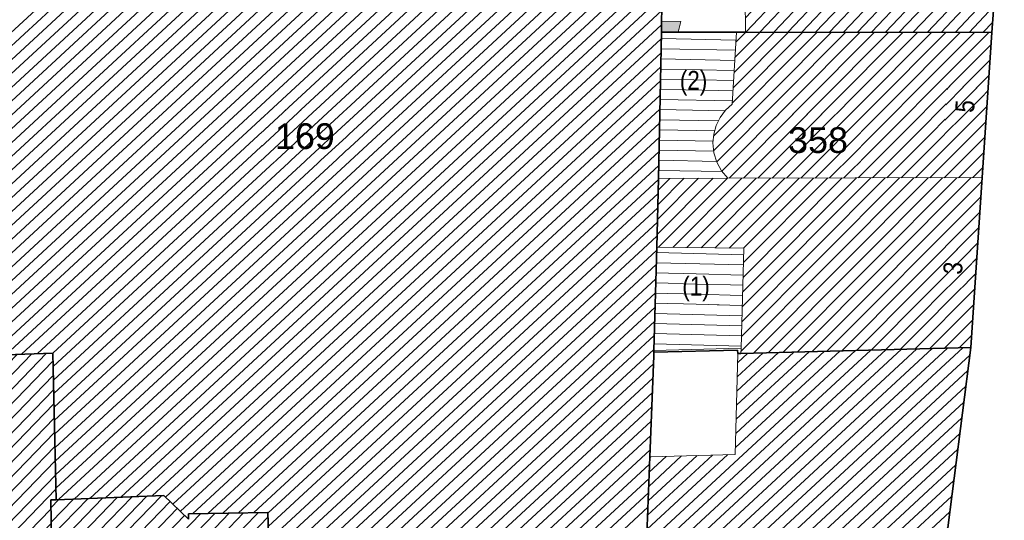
# Model space of a CAD drawing. Header units: metres. Extents: x 32365810 to 32367010, y 5620411 to 5622366.
# Tile 117 of 198: x 32366050 to 32366087, y 5622172 to 5622190. Entities that reach past the tile are written whole.
import ezdxf

# ---------------------------------------------------------------- set-up
doc = ezdxf.new("R2010")
doc.units = ezdxf.units.M
for name, pattern in [('1600.1047', [0]), ('1600.1330', [0]), ('1600.2028', [0]), ('1600.2505', [0])]:
    doc.linetypes.add(name, pattern=pattern)
doc.layers.get('0').update_dxf_attribs({"color": 1, "linetype": 'CONTINUOUS'})
for name, color, linetype in [('Ebene 32', 7, 'CONTINUOUS'), ('Flurstücke_Grenzpunkte', 11, 'CONTINUOUS'), ('Gebäude', 31, 'CONTINUOUS'), ('Lagebezeichnungen', 12, 'CONTINUOUS'), ('Siedlungsflächen - Bauwerke u. Einrichtungen', 51, 'CONTINUOUS')]:
    doc.layers.add(name, color=color, linetype=linetype)
doc.styles.add('Flurstücksnummer - K 10 700', font='Arial.ttf')
doc.styles.add('Hausnummern NRW', font='Arial.ttf', dxfattribs={"width": 0.85})
doc.styles.add('Koordinaten der Kartenecken - N 6 380', font='Arial.ttf')

# ---------------------------------------------------------------- blocks, each defined once
blk = doc.blocks.new('O832')
at = {"layer": 'Flurstücke_Grenzpunkte', "color": 7, "linetype": '1600.2028', "lineweight": 35}
for p, q in [((32366073.762, 5622178.042), (32366073.618, 5622174.302)), ((32366073.765, 5622178.172), (32366073.762, 5622178.042)), ((32366076.862, 5622178.252), (32366073.765, 5622178.172)), ((32366076.865, 5622178.123), (32366076.862, 5622178.252)), ((32366076.985, 5622178.126), (32366076.865, 5622178.123)), ((32366085.487, 5622178.352), (32366076.985, 5622178.126)), ((32366083.315, 5622161.456), (32366085.487, 5622178.352)), ((32366073.618, 5622174.302), (32366072.854, 5622154.531)), ((32366081.874, 5622158.469), (32366083.315, 5622161.456)), ((32366080.216, 5622155.519), (32366081.874, 5622158.469)), ((32366072.854, 5622154.531), (32366080.216, 5622155.519))]:
    blk.add_line(p, q, dxfattribs=at)
at = {"layer": 'Flurstücke_Grenzpunkte', "color": 7, "lineweight": 18, "insert": (32366077.763, 5622165.69), "char_height": 0.95, "attachment_point": 8, "line_spacing_factor": 0.69, "style": 'Flurstücksnummer - K 10 700', "bg_fill": 2}
blk.add_mtext('198', dxfattribs=at)
blk = doc.blocks.new('O1068')
at = {"layer": 'Flurstücke_Grenzpunkte', "color": 7, "linetype": '1600.2028', "lineweight": 35}
for p, q in [((32366086.719, 5622196.83), (32366086.264, 5622190.003)), ((32366086.264, 5622190.003), (32366085.906, 5622184.631)), ((32366085.906, 5622184.631), (32366085.487, 5622178.352)), ((32366083.315, 5622161.456), (32366085.487, 5622178.352))]:
    blk.add_line(p, q, dxfattribs=at)
blk = doc.blocks.new('O1134')
at = {"layer": 'Flurstücke_Grenzpunkte', "color": 7, "linetype": '1600.2028', "lineweight": 35}
for p, q in [((32366074.052, 5622190.415), (32366074.113, 5622193.535)), ((32366074.044, 5622190.014), (32366074.052, 5622190.415)), ((32366073.939, 5622184.604), (32366074.044, 5622190.014)), ((32366073.869, 5622182.057), (32366073.939, 5622184.604)), ((32366073.767, 5622178.242), (32366073.869, 5622182.057)), ((32366049.029, 5622178.041), (32366051.546, 5622178.143)), ((32366051.546, 5622178.143), (32366051.669, 5622172.716)), ((32366073.762, 5622178.042), (32366073.618, 5622174.302)), ((32366073.765, 5622178.172), (32366073.762, 5622178.042)), ((32366073.765, 5622178.172), (32366073.767, 5622178.242)), ((32366073.618, 5622174.302), (32366072.854, 5622154.531)), ((32366051.669, 5622172.716), (32366055.647, 5622172.877)), ((32366055.647, 5622172.877), (32366056.559, 5622171.993)), ((32366056.557, 5622172.193), (32366059.496, 5622172.241)), ((32366059.496, 5622172.241), (32366060.061, 5622153.511)), ((32366056.559, 5622171.993), (32366056.557, 5622172.193))]:
    blk.add_line(p, q, dxfattribs=at)
at = {"layer": 'Flurstücke_Grenzpunkte', "color": 7, "lineweight": 18, "insert": (32366060.866, 5622185.678), "char_height": 0.95, "attachment_point": 8, "line_spacing_factor": 0.69, "style": 'Flurstücksnummer - K 10 700', "bg_fill": 2}
blk.add_mtext('169', dxfattribs=at)
blk = doc.blocks.new('O1354')
at = {"layer": 'Flurstücke_Grenzpunkte', "color": 7, "linetype": '1600.2028', "lineweight": 35}
for p, q in [((32366048.916, 5622189.657), (32366042.631, 5622189.546)), ((32366042.631, 5622189.546), (32366042.679, 5622185.986)), ((32366048.916, 5622189.657), (32366049.029, 5622178.041)), ((32366042.679, 5622185.986), (32366042.789, 5622177.788)), ((32366049.029, 5622178.041), (32366051.546, 5622178.143)), ((32366051.546, 5622178.143), (32366051.669, 5622172.716)), ((32366042.938, 5622177.794), (32366042.789, 5622177.788)), ((32366042.93, 5622161.933), (32366042.938, 5622177.794)), ((32366051.469, 5622172.71), (32366051.669, 5622172.716)), ((32366051.769, 5622152.849), (32366051.469, 5622172.71)), ((32366042.711, 5622161.917), (32366042.93, 5622161.933)), ((32366042.819, 5622152.135), (32366042.711, 5622161.917)), ((32366042.819, 5622152.135), (32366051.769, 5622152.849))]:
    blk.add_line(p, q, dxfattribs=at)
at = {"layer": 'Flurstücke_Grenzpunkte', "color": 7, "lineweight": 18, "insert": (32366046.951, 5622170.842), "char_height": 0.95, "attachment_point": 8, "line_spacing_factor": 0.69, "style": 'Flurstücksnummer - K 10 700', "bg_fill": 2}
blk.add_mtext('171', dxfattribs=at)
blk = doc.blocks.new('O1739')
at = {"layer": 'Flurstücke_Grenzpunkte', "color": 7, "linetype": '1600.2028', "lineweight": 35}
for p, q in [((32366051.469, 5622172.71), (32366051.669, 5622172.716)), ((32366051.769, 5622152.849), (32366051.469, 5622172.71)), ((32366051.669, 5622172.716), (32366055.647, 5622172.877)), ((32366055.647, 5622172.877), (32366056.559, 5622171.993)), ((32366056.557, 5622172.193), (32366059.496, 5622172.241)), ((32366059.496, 5622172.241), (32366060.061, 5622153.511)), ((32366056.559, 5622171.993), (32366056.557, 5622172.193)), ((32366051.769, 5622152.849), (32366060.061, 5622153.511))]:
    blk.add_line(p, q, dxfattribs=at)
at = {"layer": 'Flurstücke_Grenzpunkte', "color": 7, "lineweight": 18, "insert": (32366054.231, 5622162.423), "char_height": 0.95, "attachment_point": 8, "line_spacing_factor": 0.69, "style": 'Flurstücksnummer - K 10 700', "bg_fill": 2}
blk.add_mtext('170', dxfattribs=at)
blk = doc.blocks.new('O1754')
at = {"layer": 'Flurstücke_Grenzpunkte', "color": 7, "linetype": '1600.2028', "lineweight": 35}
for p, q in [((32366073.939, 5622184.604), (32366074.044, 5622190.014)), ((32366074.667, 5622190.014), (32366074.044, 5622190.014)), ((32366076.818, 5622190.012), (32366074.667, 5622190.014)), ((32366077.15, 5622190.011), (32366076.818, 5622190.012)), ((32366086.264, 5622190.003), (32366077.15, 5622190.011)), ((32366086.264, 5622190.003), (32366085.906, 5622184.631)), ((32366073.869, 5622182.057), (32366073.939, 5622184.604)), ((32366085.906, 5622184.631), (32366085.487, 5622178.352)), ((32366073.767, 5622178.242), (32366073.869, 5622182.057)), ((32366076.862, 5622178.252), (32366073.765, 5622178.172)), ((32366073.765, 5622178.172), (32366073.767, 5622178.242)), ((32366076.865, 5622178.123), (32366076.862, 5622178.252)), ((32366076.985, 5622178.126), (32366076.865, 5622178.123)), ((32366085.487, 5622178.352), (32366076.985, 5622178.126))]:
    blk.add_line(p, q, dxfattribs=at)
at = {"layer": 'Flurstücke_Grenzpunkte', "color": 7, "lineweight": 18, "insert": (32366079.834, 5622185.529), "char_height": 0.95, "attachment_point": 8, "line_spacing_factor": 0.69, "style": 'Flurstücksnummer - K 10 700', "bg_fill": 2}
blk.add_mtext('358', dxfattribs=at)
blk = doc.blocks.new('O1821')
at = {"layer": 'Flurstücke_Grenzpunkte', "color": 7, "linetype": '1600.2028', "lineweight": 35}
for p, q in [((32366074.171, 5622196.476), (32366086.719, 5622196.83)), ((32366086.719, 5622196.83), (32366086.264, 5622190.003)), ((32366074.113, 5622193.535), (32366074.171, 5622196.476)), ((32366074.052, 5622190.415), (32366074.113, 5622193.535)), ((32366074.044, 5622190.014), (32366074.052, 5622190.415)), ((32366074.667, 5622190.014), (32366074.044, 5622190.014)), ((32366076.818, 5622190.012), (32366074.667, 5622190.014)), ((32366077.15, 5622190.011), (32366076.818, 5622190.012)), ((32366086.264, 5622190.003), (32366077.15, 5622190.011))]:
    blk.add_line(p, q, dxfattribs=at)
at = {"layer": 'Flurstücke_Grenzpunkte', "color": 7, "lineweight": 18, "insert": (32366079.367, 5622192.327), "char_height": 0.95, "attachment_point": 8, "line_spacing_factor": 0.69, "style": 'Flurstücksnummer - K 10 700', "bg_fill": 2}
blk.add_mtext('195', dxfattribs=at)
blk = doc.blocks.new('O3514')
at = {"layer": 'Siedlungsflächen - Bauwerke u. Einrichtungen', "color": 253, "linetype": '1600.1330', "lineweight": 18, "true_color": 0x999999}
for p, q in [((32366074.052, 5622190.415), (32366074.044, 5622190.014)), ((32366074.762, 5622190.402), (32366074.052, 5622190.415)), ((32366074.667, 5622190.014), (32366074.762, 5622190.402)), ((32366074.044, 5622190.014), (32366074.667, 5622190.014))]:
    blk.add_line(p, q, dxfattribs=at)
blk = doc.blocks.new('O2537')
at = {"layer": 'Gebäude', "color": 7, "linetype": '1600.2505', "lineweight": 18}
for p, q in [((32366074.044, 5622190.014), (32366073.939, 5622184.604)), ((32366074.667, 5622190.014), (32366074.044, 5622190.014)), ((32366076.818, 5622190.012), (32366074.667, 5622190.014)), ((32366076.66, 5622187.348), (32366076.818, 5622190.012)), ((32366076.417, 5622187.124), (32366076.66, 5622187.348)), ((32366076.071, 5622186.562), (32366076.218, 5622186.859)), ((32366076.218, 5622186.859), (32366076.417, 5622187.124)), ((32366075.981, 5622186.244), (32366076.071, 5622186.562)), ((32366075.95, 5622185.914), (32366075.981, 5622186.244)), ((32366075.985, 5622185.553), (32366075.95, 5622185.914)), ((32366076.092, 5622185.206), (32366075.985, 5622185.553)), ((32366076.265, 5622184.888), (32366076.092, 5622185.206)), ((32366073.939, 5622184.604), (32366076.499, 5622184.61)), ((32366076.499, 5622184.61), (32366076.265, 5622184.888))]:
    blk.add_line(p, q, dxfattribs=at)
at = {"layer": 'Ebene 32', "color": 7, "lineweight": 18, "insert": (32366075.232, 5622187.668), "char_height": 0.7, "attachment_point": 8, "line_spacing_factor": 0.69, "style": 'Hausnummern NRW', "bg_fill": 2}
blk.add_mtext('(2)', dxfattribs=at)
blk = doc.blocks.new('O2668')
at = {"layer": 'Gebäude', "color": 7, "linetype": '1600.2505', "lineweight": 18}
for p, q in [((32366051.669, 5622172.716), (32366051.469, 5622172.71)), ((32366051.469, 5622172.71), (32366051.769, 5622152.849)), ((32366055.647, 5622172.877), (32366051.669, 5622172.716)), ((32366056.559, 5622171.993), (32366055.647, 5622172.877)), ((32366059.496, 5622172.241), (32366056.557, 5622172.193)), ((32366060.061, 5622153.511), (32366059.496, 5622172.241)), ((32366056.557, 5622172.193), (32366056.559, 5622171.993)), ((32366051.769, 5622152.849), (32366060.061, 5622153.511))]:
    blk.add_line(p, q, dxfattribs=at)
at = {"layer": 'Lagebezeichnungen', "color": 7, "lineweight": 18, "char_height": 0.7, "attachment_point": 5, "rotation": 4.5646, "line_spacing_factor": 0.69, "style": 'Hausnummern NRW', "bg_fill": 2}
for s, insert in [('28', (32366054.035, 5622154.743)), ('26', (32366057.701, 5622154.926))]:
    blk.add_mtext(s, dxfattribs=dict(at, insert=insert))
blk = doc.blocks.new('O2671')
at = {"layer": 'Gebäude', "color": 7, "linetype": '1600.2505', "lineweight": 18}
for p, q in [((32366076.66, 5622187.348), (32366076.818, 5622190.012)), ((32366077.15, 5622190.011), (32366076.818, 5622190.012)), ((32366086.264, 5622190.003), (32366077.15, 5622190.011)), ((32366085.906, 5622184.631), (32366086.264, 5622190.003)), ((32366076.417, 5622187.124), (32366076.66, 5622187.348)), ((32366076.071, 5622186.562), (32366076.218, 5622186.859)), ((32366076.218, 5622186.859), (32366076.417, 5622187.124)), ((32366075.981, 5622186.244), (32366076.071, 5622186.562)), ((32366075.95, 5622185.914), (32366075.981, 5622186.244)), ((32366075.985, 5622185.553), (32366075.95, 5622185.914)), ((32366076.092, 5622185.206), (32366075.985, 5622185.553)), ((32366076.265, 5622184.888), (32366076.092, 5622185.206)), ((32366076.499, 5622184.61), (32366076.265, 5622184.888)), ((32366076.499, 5622184.61), (32366085.906, 5622184.631))]:
    blk.add_line(p, q, dxfattribs=at)
at = {"layer": 'Lagebezeichnungen', "color": 7, "lineweight": 18, "insert": (32366085.62, 5622187.246), "char_height": 0.7, "attachment_point": 8, "rotation": 86.2127, "line_spacing_factor": 0.69, "style": 'Hausnummern NRW', "bg_fill": 2}
blk.add_mtext('5', dxfattribs=at)
blk = doc.blocks.new('O2812')
at = {"layer": 'Gebäude', "color": 7, "linetype": '1600.2505', "lineweight": 18}
for p, q in [((32366073.939, 5622184.604), (32366073.869, 5622182.057)), ((32366073.939, 5622184.604), (32366076.499, 5622184.61)), ((32366076.499, 5622184.61), (32366085.906, 5622184.631)), ((32366085.487, 5622178.352), (32366085.906, 5622184.631)), ((32366073.869, 5622182.057), (32366077.09, 5622182.019)), ((32366077.09, 5622182.019), (32366076.99, 5622178.324)), ((32366076.985, 5622178.126), (32366085.487, 5622178.352)), ((32366076.99, 5622178.324), (32366076.985, 5622178.126))]:
    blk.add_line(p, q, dxfattribs=at)
at = {"layer": 'Lagebezeichnungen', "color": 7, "lineweight": 18, "insert": (32366085.178, 5622181.261), "char_height": 0.7, "attachment_point": 8, "rotation": 86.2127, "line_spacing_factor": 0.69, "style": 'Hausnummern NRW', "bg_fill": 2}
blk.add_mtext('3', dxfattribs=at)
blk = doc.blocks.new('O2918')
at = {"layer": 'Gebäude', "color": 7, "linetype": '1600.2505', "lineweight": 18}
for p, q in [((32366073.869, 5622182.057), (32366073.767, 5622178.242)), ((32366073.869, 5622182.057), (32366077.09, 5622182.019)), ((32366077.09, 5622182.019), (32366076.99, 5622178.324)), ((32366073.767, 5622178.242), (32366076.99, 5622178.324))]:
    blk.add_line(p, q, dxfattribs=at)
at = {"layer": 'Ebene 32', "color": 7, "lineweight": 18, "insert": (32366075.323, 5622180.06), "char_height": 0.7, "attachment_point": 8, "line_spacing_factor": 0.69, "style": 'Hausnummern NRW', "bg_fill": 2}
blk.add_mtext('(1)', dxfattribs=at)
blk = doc.blocks.new('O2939')
at = {"layer": 'Gebäude', "color": 7, "linetype": '1600.2505', "lineweight": 18}
for p, q in [((32366086.719, 5622196.83), (32366074.171, 5622196.476)), ((32366086.264, 5622190.003), (32366086.719, 5622196.83)), ((32366074.171, 5622196.476), (32366074.113, 5622193.535)), ((32366074.533, 5622193.543), (32366074.546, 5622193.943)), ((32366074.546, 5622193.943), (32366077.121, 5622193.99)), ((32366077.121, 5622193.99), (32366077.15, 5622190.011)), ((32366074.113, 5622193.535), (32366074.533, 5622193.543)), ((32366086.264, 5622190.003), (32366077.15, 5622190.011))]:
    blk.add_line(p, q, dxfattribs=at)
at = {"layer": 'Lagebezeichnungen', "color": 7, "lineweight": 18, "insert": (32366085.98, 5622193.635), "char_height": 0.7, "attachment_point": 8, "rotation": 86.2127, "line_spacing_factor": 0.69, "style": 'Hausnummern NRW', "bg_fill": 2}
blk.add_mtext('7', dxfattribs=at)
blk = doc.blocks.new('O3073')
at = {"layer": 'Gebäude', "color": 7, "linetype": '1600.2505', "lineweight": 18}
for p, q in [((32366048.916, 5622189.657), (32366042.631, 5622189.546)), ((32366042.631, 5622189.546), (32366042.679, 5622185.986)), ((32366049.029, 5622178.041), (32366048.916, 5622189.657)), ((32366042.789, 5622177.788), (32366042.679, 5622185.986)), ((32366051.546, 5622178.143), (32366049.029, 5622178.041)), ((32366051.669, 5622172.716), (32366051.546, 5622178.143)), ((32366042.938, 5622177.794), (32366042.789, 5622177.788)), ((32366042.93, 5622161.933), (32366042.938, 5622177.794)), ((32366051.669, 5622172.716), (32366051.469, 5622172.71)), ((32366051.469, 5622172.71), (32366051.769, 5622152.849)), ((32366042.711, 5622161.917), (32366042.93, 5622161.933)), ((32366042.819, 5622152.135), (32366042.711, 5622161.917)), ((32366042.819, 5622152.135), (32366051.769, 5622152.849))]:
    blk.add_line(p, q, dxfattribs=at)
at = {"layer": 'Lagebezeichnungen', "color": 7, "lineweight": 18, "insert": (32366047.032, 5622154.134), "char_height": 0.7, "attachment_point": 5, "rotation": 4.5612, "line_spacing_factor": 0.69, "style": 'Hausnummern NRW', "bg_fill": 2}
blk.add_mtext('30', dxfattribs=at)
blk = doc.blocks.new('O3124')
at = {"layer": 'Gebäude', "color": 7, "linetype": '1600.2505', "lineweight": 18}
for p, q in [((32366074.052, 5622190.415), (32366074.113, 5622193.535)), ((32366074.044, 5622190.014), (32366074.052, 5622190.415)), ((32366074.044, 5622190.014), (32366073.939, 5622184.604)), ((32366073.939, 5622184.604), (32366073.869, 5622182.057)), ((32366073.869, 5622182.057), (32366073.767, 5622178.242)), ((32366051.546, 5622178.143), (32366049.029, 5622178.041)), ((32366051.669, 5622172.716), (32366051.546, 5622178.143)), ((32366073.618, 5622174.302), (32366073.762, 5622178.042)), ((32366073.762, 5622178.042), (32366073.765, 5622178.172)), ((32366073.765, 5622178.172), (32366073.767, 5622178.242)), ((32366072.854, 5622154.531), (32366073.618, 5622174.302)), ((32366055.647, 5622172.877), (32366051.669, 5622172.716)), ((32366056.559, 5622171.993), (32366055.647, 5622172.877)), ((32366059.496, 5622172.241), (32366056.557, 5622172.193)), ((32366060.061, 5622153.511), (32366059.496, 5622172.241)), ((32366056.557, 5622172.193), (32366056.559, 5622171.993))]:
    blk.add_line(p, q, dxfattribs=at)
blk = doc.blocks.new('O3174')
at = {"layer": 'Gebäude', "color": 7, "linetype": '1600.2505', "lineweight": 18}
for p, q in [((32366076.865, 5622178.123), (32366076.775, 5622174.395)), ((32366076.985, 5622178.126), (32366076.865, 5622178.123)), ((32366076.985, 5622178.126), (32366085.487, 5622178.352)), ((32366083.315, 5622161.456), (32366085.487, 5622178.352)), ((32366076.775, 5622174.395), (32366073.618, 5622174.302)), ((32366072.854, 5622154.531), (32366073.618, 5622174.302)), ((32366081.874, 5622158.469), (32366083.315, 5622161.456)), ((32366080.216, 5622155.519), (32366081.874, 5622158.469)), ((32366072.854, 5622154.531), (32366080.216, 5622155.519))]:
    blk.add_line(p, q, dxfattribs=at)
at = {"layer": 'Lagebezeichnungen', "color": 7, "lineweight": 18, "insert": (32366083.32, 5622167.529), "char_height": 0.7, "attachment_point": 8, "rotation": 82.6972, "line_spacing_factor": 0.69, "style": 'Hausnummern NRW', "bg_fill": 2}
blk.add_mtext('1', dxfattribs=at)
at = {"layer": 'Lagebezeichnungen', "color": 7, "lineweight": 18, "insert": (32366082.667, 5622167.639), "char_height": 0.457, "attachment_point": 8, "rotation": 82.6972, "line_spacing_factor": 0.69, "style": 'Koordinaten der Kartenecken - N 6 380', "bg_fill": 2}
blk.add_mtext('1', dxfattribs=at)
blk = doc.blocks.new('*X1195')
at = {"color": 253, "linetype": '1600.1047', "lineweight": 18, "true_color": 0xb2b2b2}
for p, q in [((32366076.800585, 5622189.718364), (32366074.039302, 5622189.771946)), ((32366076.778365, 5622189.343724), (32366074.032025, 5622189.397016)), ((32366076.756145, 5622188.969085), (32366074.024748, 5622189.022087)), ((32366076.733926, 5622188.594445), (32366074.017472, 5622188.647158)), ((32366076.711706, 5622188.219806), (32366074.010195, 5622188.272228)), ((32366076.689487, 5622187.845166), (32366074.002918, 5622187.897299)), ((32366076.667267, 5622187.470527), (32366073.995641, 5622187.522369)), ((32366076.399468, 5622187.100653), (32366073.988364, 5622187.14744)), ((32366076.15432, 5622186.730339), (32366073.981087, 5622186.772511)), ((32366076.013266, 5622186.358006), (32366073.973811, 5622186.397581)), ((32366075.956579, 5622185.984035), (32366073.966534, 5622186.022652)), ((32366075.979617, 5622185.608518), (32366073.959257, 5622185.647722)), ((32366076.084162, 5622185.231418), (32366073.95198, 5622185.272793)), ((32366076.295088, 5622184.852255), (32366073.944703, 5622184.897864))]:
    blk.add_line(p, q, dxfattribs=at)
blk = doc.blocks.new('*X1235')
at = {"color": 253, "linetype": '1600.1047', "lineweight": 18, "true_color": 0xb2b2b2}
for p, q in [((32366051.473386, 5622172.419645), (32366051.764677, 5622172.719872)), ((32366051.481396, 5622171.889374), (32366052.308531, 5622172.741883)), ((32366051.489405, 5622171.359104), (32366052.852384, 5622172.763895)), ((32366051.497415, 5622170.828833), (32366053.396237, 5622172.785906)), ((32366051.505425, 5622170.298563), (32366053.940091, 5622172.807917)), ((32366051.513434, 5622169.768292), (32366054.483944, 5622172.829928)), ((32366051.521444, 5622169.238022), (32366055.027797, 5622172.851939)), ((32366051.529454, 5622168.707751), (32366055.571651, 5622172.87395)), ((32366051.537464, 5622168.17748), (32366055.87896, 5622172.652161)), ((32366051.545473, 5622167.64721), (32366056.148227, 5622172.391162)), ((32366051.569503, 5622166.056398), (32366057.539016, 5622172.209038)), ((32366051.577512, 5622165.526128), (32366058.069926, 5622172.217709)), ((32366051.585522, 5622164.995857), (32366058.600836, 5622172.22638)), ((32366051.593532, 5622164.465586), (32366059.131746, 5622172.235051)), ((32366051.553483, 5622167.116939), (32366056.417493, 5622172.130163)), ((32366051.561493, 5622166.586669), (32366057.008105, 5622172.200367)), ((32366051.601541, 5622163.935316), (32366059.500946, 5622172.077051)), ((32366051.609551, 5622163.405045), (32366059.516701, 5622171.554763)), ((32366051.617561, 5622162.874775), (32366059.532456, 5622171.032475)), ((32366051.625571, 5622162.344504), (32366059.548211, 5622170.510188)), ((32366051.63358, 5622161.814234), (32366059.563966, 5622169.9879)), ((32366051.64159, 5622161.283963), (32366059.579721, 5622169.465612)), ((32366051.6496, 5622160.753692), (32366059.595476, 5622168.943325)), ((32366051.65761, 5622160.223422), (32366059.611231, 5622168.421037)), ((32366051.665619, 5622159.693151), (32366059.626986, 5622167.89875)), ((32366051.673629, 5622159.162881), (32366059.642741, 5622167.376462)), ((32366051.681639, 5622158.63261), (32366059.658496, 5622166.854174)), ((32366051.689648, 5622158.10234), (32366059.674251, 5622166.331887)), ((32366051.697658, 5622157.572069), (32366059.690006, 5622165.809599)), ((32366051.705668, 5622157.041798), (32366059.705762, 5622165.287311)), ((32366051.713678, 5622156.511528), (32366059.721517, 5622164.765024)), ((32366051.721687, 5622155.981257), (32366059.737272, 5622164.242736)), ((32366051.729697, 5622155.450987), (32366059.753027, 5622163.720449)), ((32366051.737707, 5622154.920716), (32366059.768782, 5622163.198161)), ((32366051.745716, 5622154.390446), (32366059.784537, 5622162.675873)), ((32366051.753726, 5622153.860175), (32366059.800292, 5622162.153586)), ((32366051.761736, 5622153.329904), (32366059.816047, 5622161.631298)), ((32366051.821727, 5622152.853209), (32366059.831802, 5622161.109011)), ((32366052.388095, 5622152.898426), (32366059.847557, 5622160.586723)), ((32366052.954463, 5622152.943643), (32366059.863312, 5622160.064435)), ((32366053.520831, 5622152.988859), (32366059.879067, 5622159.542148)), ((32366054.087199, 5622153.034076), (32366059.894822, 5622159.01986)), ((32366054.653567, 5622153.079292), (32366059.910577, 5622158.497572)), ((32366055.219935, 5622153.124509), (32366059.926333, 5622157.975285)), ((32366055.786303, 5622153.169725), (32366059.942088, 5622157.452997)), ((32366056.352671, 5622153.214942), (32366059.957843, 5622156.93071)), ((32366056.919039, 5622153.260158), (32366059.973598, 5622156.408422)), ((32366057.485407, 5622153.305375), (32366059.989353, 5622155.886134)), ((32366058.051775, 5622153.350592), (32366060.005108, 5622155.363847)), ((32366058.618143, 5622153.395808), (32366060.020863, 5622154.841559)), ((32366059.184511, 5622153.441025), (32366060.036618, 5622154.319271)), ((32366059.750879, 5622153.486241), (32366060.052373, 5622153.796984))]:
    blk.add_line(p, q, dxfattribs=at)
blk = doc.blocks.new('*X1236')
at = {"color": 253, "linetype": '1600.1047', "lineweight": 18, "true_color": 0xb2b2b2}
for p, q in [((32366075.973174, 5622186.160692), (32366079.803996, 5622190.00867)), ((32366075.977221, 5622185.633238), (32366080.332683, 5622190.008206)), ((32366076.089407, 5622185.214408), (32366080.861371, 5622190.007742)), ((32366076.278105, 5622184.872431), (32366081.390058, 5622190.007278)), ((32366076.546097, 5622184.610105), (32366081.918745, 5622190.006814)), ((32366076.662151, 5622187.384274), (32366079.275309, 5622190.009134)), ((32366076.695672, 5622187.949464), (32366078.746622, 5622190.009598)), ((32366076.729193, 5622188.514654), (32366078.217935, 5622190.010063)), ((32366076.762714, 5622189.079844), (32366077.689248, 5622190.010527)), ((32366076.796235, 5622189.645034), (32366077.16056, 5622190.010991)), ((32366077.076425, 5622184.611289), (32366082.447432, 5622190.00635)), ((32366077.606753, 5622184.612473), (32366082.976119, 5622190.005886)), ((32366078.13708, 5622184.613657), (32366083.504807, 5622190.005422)), ((32366078.667408, 5622184.614841), (32366084.033494, 5622190.004958)), ((32366079.197736, 5622184.616025), (32366084.562181, 5622190.004494)), ((32366079.728064, 5622184.617208), (32366085.090868, 5622190.00403)), ((32366080.258392, 5622184.618392), (32366085.619555, 5622190.003566)), ((32366080.788719, 5622184.619576), (32366086.148242, 5622190.003102)), ((32366081.319047, 5622184.62076), (32366086.234349, 5622189.558075)), ((32366081.849375, 5622184.621944), (32366086.196387, 5622188.988424)), ((32366082.379703, 5622184.623128), (32366086.158424, 5622188.418772)), ((32366082.910031, 5622184.624312), (32366086.120461, 5622187.84912)), ((32366083.440358, 5622184.625496), (32366086.082499, 5622187.279469)), ((32366083.970686, 5622184.62668), (32366086.044536, 5622186.709817)), ((32366084.501014, 5622184.627863), (32366086.006574, 5622186.140166)), ((32366085.031342, 5622184.629047), (32366085.968611, 5622185.570514)), ((32366085.56167, 5622184.630231), (32366085.930648, 5622185.000863))]:
    blk.add_line(p, q, dxfattribs=at)
blk = doc.blocks.new('*X1277')
at = {"color": 253, "linetype": '1600.1047', "lineweight": 18, "true_color": 0xb2b2b2}
for p, q in [((32366073.882017, 5622182.53065), (32366075.950818, 5622184.608715)), ((32366073.89704, 5622183.077259), (32366075.420431, 5622184.607472)), ((32366073.912063, 5622183.623868), (32366074.890044, 5622184.606229)), ((32366073.927085, 5622184.170476), (32366074.359657, 5622184.604986)), ((32366073.938808, 5622182.056176), (32366076.481204, 5622184.609958)), ((32366074.461815, 5622182.050006), (32366077.011534, 5622184.611144)), ((32366074.984821, 5622182.043836), (32366077.541862, 5622184.612328)), ((32366075.507828, 5622182.037666), (32366078.07219, 5622184.613512)), ((32366076.030834, 5622182.031496), (32366078.602518, 5622184.614696)), ((32366076.553841, 5622182.025325), (32366079.132845, 5622184.61588)), ((32366076.98708, 5622178.208353), (32366083.375468, 5622184.625351)), ((32366077.001651, 5622178.754508), (32366082.84514, 5622184.624167)), ((32366077.016438, 5622179.30088), (32366082.314812, 5622184.622983)), ((32366077.031225, 5622179.847252), (32366081.784484, 5622184.621799)), ((32366077.046011, 5622180.393624), (32366081.254156, 5622184.620615)), ((32366077.060798, 5622180.939996), (32366080.723829, 5622184.619431)), ((32366077.075585, 5622181.486368), (32366080.193501, 5622184.618247)), ((32366077.076847, 5622182.019155), (32366079.663173, 5622184.617064)), ((32366077.446455, 5622178.138266), (32366083.905795, 5622184.626535)), ((32366077.989988, 5622178.152715), (32366084.436123, 5622184.627719)), ((32366078.533521, 5622178.167163), (32366084.966451, 5622184.628903)), ((32366079.077054, 5622178.181611), (32366085.496779, 5622184.630086)), ((32366079.620587, 5622178.196059), (32366085.897318, 5622184.500901)), ((32366080.16412, 5622178.210507), (32366085.859302, 5622183.931195)), ((32366080.707652, 5622178.224955), (32366085.821285, 5622183.361489)), ((32366081.251185, 5622178.239404), (32366085.783268, 5622182.791783)), ((32366081.794718, 5622178.253852), (32366085.745252, 5622182.222077)), ((32366082.338251, 5622178.2683), (32366085.707235, 5622181.652372)), ((32366082.881784, 5622178.282748), (32366085.669218, 5622181.082666)), ((32366083.425317, 5622178.297196), (32366085.631202, 5622180.51296)), ((32366083.96885, 5622178.311645), (32366085.593185, 5622179.943254)), ((32366084.512383, 5622178.326093), (32366085.555168, 5622179.373548)), ((32366085.055916, 5622178.340541), (32366085.517152, 5622178.803842))]:
    blk.add_line(p, q, dxfattribs=at)
blk = doc.blocks.new('*X1306')
at = {"color": 253, "linetype": '1600.1047', "lineweight": 18, "true_color": 0xb2b2b2}
for p, q in [((32366077.083379, 5622181.774363), (32366073.863744, 5622181.860433)), ((32366077.073234, 5622181.3995), (32366073.853722, 5622181.485567)), ((32366077.063089, 5622181.024638), (32366073.843699, 5622181.110701)), ((32366077.052944, 5622180.649775), (32366073.833677, 5622180.735835)), ((32366077.042799, 5622180.274912), (32366073.823654, 5622180.360969)), ((32366077.032654, 5622179.900049), (32366073.813631, 5622179.986103)), ((32366077.022508, 5622179.525187), (32366073.803609, 5622179.611237)), ((32366077.012363, 5622179.150324), (32366073.793586, 5622179.236371)), ((32366077.002218, 5622178.775461), (32366073.783563, 5622178.861505)), ((32366076.992073, 5622178.400598), (32366073.773541, 5622178.486639))]:
    blk.add_line(p, q, dxfattribs=at)
blk = doc.blocks.new('*X1312')
at = {"color": 253, "linetype": '1600.1047', "lineweight": 18, "true_color": 0xb2b2b2}
for p, q in [((32366076.268252, 5622193.974435), (32366078.754753, 5622196.605315)), ((32366076.793293, 5622193.984019), (32366079.284871, 5622196.620271)), ((32366077.122484, 5622193.78638), (32366079.814989, 5622196.635226)), ((32366077.126433, 5622193.244614), (32366080.345108, 5622196.650182)), ((32366077.130381, 5622192.702847), (32366080.875226, 5622196.665137)), ((32366077.13433, 5622192.161081), (32366081.405344, 5622196.680093)), ((32366077.138278, 5622191.619315), (32366081.935462, 5622196.695048)), ((32366077.142227, 5622191.077548), (32366082.46558, 5622196.710004)), ((32366077.146175, 5622190.535782), (32366082.995699, 5622196.724959)), ((32366077.166162, 5622190.010986), (32366083.525817, 5622196.739915)), ((32366077.681718, 5622190.010533), (32366084.055935, 5622196.75487)), ((32366078.197274, 5622190.010081), (32366084.586053, 5622196.769826)), ((32366078.71283, 5622190.009628), (32366085.116171, 5622196.784781)), ((32366079.228385, 5622190.009176), (32366085.64629, 5622196.799737)), ((32366079.743941, 5622190.008723), (32366086.176408, 5622196.814693)), ((32366080.259497, 5622190.008271), (32366086.706526, 5622196.829648)), ((32366074.119905, 5622193.88512), (32366076.63428, 5622196.545493)), ((32366074.130901, 5622194.442699), (32366076.104162, 5622196.530538)), ((32366074.141897, 5622195.000277), (32366075.574044, 5622196.515582)), ((32366074.152893, 5622195.557856), (32366075.043926, 5622196.500627)), ((32366074.163889, 5622196.115435), (32366074.513807, 5622196.485671)), ((32366074.69313, 5622193.945685), (32366077.164398, 5622196.560449)), ((32366075.218171, 5622193.955269), (32366077.694517, 5622196.575404)), ((32366075.743211, 5622193.964852), (32366078.224635, 5622196.59036)), ((32366080.775052, 5622190.007818), (32366086.680775, 5622196.256458)), ((32366081.290608, 5622190.007365), (32366086.641629, 5622195.669095)), ((32366081.806164, 5622190.006913), (32366086.602483, 5622195.081731)), ((32366082.32172, 5622190.00646), (32366086.563337, 5622194.494368)), ((32366074.308502, 5622193.538724), (32366074.540851, 5622193.784564)), ((32366082.837275, 5622190.006008), (32366086.524191, 5622193.907005)), ((32366083.352831, 5622190.005555), (32366086.485045, 5622193.319642)), ((32366083.868387, 5622190.005103), (32366086.445899, 5622192.732279)), ((32366084.383942, 5622190.00465), (32366086.406753, 5622192.144915)), ((32366084.899498, 5622190.004198), (32366086.367606, 5622191.557552)), ((32366085.415054, 5622190.003745), (32366086.32846, 5622190.970189)), ((32366085.93061, 5622190.003293), (32366086.289314, 5622190.382826))]:
    blk.add_line(p, q, dxfattribs=at)
blk = doc.blocks.new('*X1353')
at = {"color": 253, "linetype": '1600.1047', "lineweight": 18, "true_color": 0xb2b2b2}
for p, q in [((32366042.636846, 5622189.112454), (32366043.064923, 5622189.553664)), ((32366042.644007, 5622188.581309), (32366043.59653, 5622189.563052)), ((32366042.651169, 5622188.050164), (32366044.128136, 5622189.572441)), ((32366042.65833, 5622187.519019), (32366044.659743, 5622189.58183)), ((32366042.665492, 5622186.987875), (32366045.19135, 5622189.591219)), ((32366042.672653, 5622186.45673), (32366045.722956, 5622189.600607)), ((32366042.679811, 5622185.925581), (32366046.254563, 5622189.609996)), ((32366042.686938, 5622185.394401), (32366046.78617, 5622189.619385)), ((32366042.694065, 5622184.863221), (32366047.317776, 5622189.628774)), ((32366042.701193, 5622184.332041), (32366047.849383, 5622189.638162)), ((32366042.70832, 5622183.800861), (32366048.380989, 5622189.647551)), ((32366042.715447, 5622183.269681), (32366048.912596, 5622189.65694)), ((32366042.722575, 5622182.738501), (32366048.921154, 5622189.127234)), ((32366042.729702, 5622182.207321), (32366048.92634, 5622188.594054)), ((32366042.736829, 5622181.676141), (32366048.931527, 5622188.060873)), ((32366042.743957, 5622181.144961), (32366048.936714, 5622187.527693)), ((32366042.751084, 5622180.61378), (32366048.941901, 5622186.994513)), ((32366042.758211, 5622180.0826), (32366048.947087, 5622186.461333)), ((32366042.765339, 5622179.55142), (32366048.952274, 5622185.928153)), ((32366042.772466, 5622179.02024), (32366048.957461, 5622185.394973)), ((32366042.779593, 5622178.48906), (32366048.962648, 5622184.861793)), ((32366042.78672, 5622177.95788), (32366048.967834, 5622184.328612)), ((32366042.93789, 5622177.575161), (32366048.973021, 5622183.795432)), ((32366042.937618, 5622177.036355), (32366048.978208, 5622183.262252)), ((32366042.937346, 5622176.497548), (32366048.983395, 5622182.729072)), ((32366042.937074, 5622175.958742), (32366048.988581, 5622182.195892)), ((32366042.936803, 5622175.419936), (32366048.993768, 5622181.662712)), ((32366042.936531, 5622174.88113), (32366048.998955, 5622181.129532)), ((32366042.936259, 5622174.342324), (32366049.004142, 5622180.596351)), ((32366042.935987, 5622173.803518), (32366049.009328, 5622180.063171)), ((32366042.935715, 5622173.264712), (32366049.014515, 5622179.529991)), ((32366042.935444, 5622172.725906), (32366049.019702, 5622178.996811)), ((32366042.935172, 5622172.1871), (32366049.024889, 5622178.463631)), ((32366042.933813, 5622169.493069), (32366051.317295, 5622178.133732)), ((32366042.934085, 5622170.031875), (32366050.773413, 5622178.111691)), ((32366042.934357, 5622170.570681), (32366050.229532, 5622178.089651)), ((32366042.934628, 5622171.109487), (32366049.68565, 5622178.06761)), ((32366042.9349, 5622171.648294), (32366049.141768, 5622178.04557)), ((32366042.933541, 5622168.954263), (32366051.552912, 5622177.83805)), ((32366042.93327, 5622168.415457), (32366051.564838, 5622177.311817)), ((32366042.932998, 5622167.876651), (32366051.576765, 5622176.785583)), ((32366042.932726, 5622167.337845), (32366051.588692, 5622176.25935)), ((32366042.932454, 5622166.799039), (32366051.600619, 5622175.733117)), ((32366042.932183, 5622166.260232), (32366051.612545, 5622175.206883)), ((32366042.931911, 5622165.721426), (32366051.624472, 5622174.68065)), ((32366042.931639, 5622165.18262), (32366051.636399, 5622174.154417)), ((32366042.931367, 5622164.643814), (32366051.648326, 5622173.628183)), ((32366042.931096, 5622164.105008), (32366051.660253, 5622173.10195)), ((32366042.930824, 5622163.566202), (32366051.474112, 5622172.371573)), ((32366042.930552, 5622163.027396), (32366051.482122, 5622171.841302)), ((32366042.93028, 5622162.48859), (32366051.490131, 5622171.311032)), ((32366042.930008, 5622161.949784), (32366051.498141, 5622170.780761)), ((32366042.718985, 5622161.19376), (32366051.506151, 5622170.250491)), ((32366042.724864, 5622160.661294), (32366051.514161, 5622169.72022)), ((32366042.730743, 5622160.128827), (32366051.52217, 5622169.18995)), ((32366042.736621, 5622159.59636), (32366051.53018, 5622168.659679)), ((32366042.7425, 5622159.063893), (32366051.53819, 5622168.129408)), ((32366042.748379, 5622158.531426), (32366051.546199, 5622167.599138)), ((32366042.754258, 5622157.998959), (32366051.554209, 5622167.068867)), ((32366042.760137, 5622157.466492), (32366051.562219, 5622166.538597)), ((32366042.766015, 5622156.934026), (32366051.570229, 5622166.008326)), ((32366042.771894, 5622156.401559), (32366051.578238, 5622165.478056)), ((32366042.777773, 5622155.869092), (32366051.586248, 5622164.947785)), ((32366042.783652, 5622155.336625), (32366051.594258, 5622164.417515)), ((32366042.789531, 5622154.804158), (32366051.602268, 5622163.887244)), ((32366042.795409, 5622154.271691), (32366051.610277, 5622163.356973)), ((32366042.801288, 5622153.739224), (32366051.618287, 5622162.826703)), ((32366042.807167, 5622153.206757), (32366051.626297, 5622162.296432)), ((32366042.713106, 5622161.726227), (32366042.912483, 5622161.93172)), ((32366042.813046, 5622152.674291), (32366051.634306, 5622161.766162)), ((32366042.818925, 5622152.141824), (32366051.642316, 5622161.235891)), ((32366043.378075, 5622152.179601), (32366051.650326, 5622160.705621)), ((32366043.944407, 5622152.224781), (32366051.658336, 5622160.17535)), ((32366044.51074, 5622152.269961), (32366051.666345, 5622159.645079)), ((32366045.077073, 5622152.315141), (32366051.674355, 5622159.114809)), ((32366045.643405, 5622152.360321), (32366051.682365, 5622158.584538)), ((32366046.209738, 5622152.405501), (32366051.690375, 5622158.054268)), ((32366046.776071, 5622152.450681), (32366051.698384, 5622157.523997)), ((32366047.342403, 5622152.495861), (32366051.706394, 5622156.993727)), ((32366047.908736, 5622152.541041), (32366051.714404, 5622156.463456)), ((32366048.475069, 5622152.586222), (32366051.722413, 5622155.933185)), ((32366049.041401, 5622152.631402), (32366051.730423, 5622155.402915)), ((32366049.607734, 5622152.676582), (32366051.738433, 5622154.872644)), ((32366050.174067, 5622152.721762), (32366051.746443, 5622154.342374)), ((32366050.740399, 5622152.766942), (32366051.754452, 5622153.812103)), ((32366051.306732, 5622152.812122), (32366051.762462, 5622153.281833))]:
    blk.add_line(p, q, dxfattribs=at)
blk = doc.blocks.new('*X1367')
at = {"color": 253, "linetype": '1600.1047', "lineweight": 18, "true_color": 0xb2b2b2}
for p, q in [((32366064.754423, 5622203.655584), (32366048.922376, 5622189.001538)), ((32366064.70209, 5622203.096163), (32366048.927303, 5622188.495117)), ((32366064.649757, 5622202.536742), (32366048.932229, 5622187.988695)), ((32366064.597424, 5622201.977322), (32366048.937156, 5622187.482274)), ((32366064.54509, 5622201.417901), (32366048.942082, 5622186.975853)), ((32366064.492757, 5622200.858481), (32366048.947009, 5622186.469431)), ((32366064.440424, 5622200.29906), (32366048.951935, 5622185.96301)), ((32366064.38809, 5622199.739639), (32366048.956861, 5622185.456589)), ((32366064.335757, 5622199.180219), (32366048.961788, 5622184.950167)), ((32366064.283424, 5622198.620798), (32366048.966714, 5622184.443746)), ((32366064.23109, 5622198.061377), (32366048.971641, 5622183.937325)), ((32366064.567626, 5622197.861892), (32366048.976567, 5622183.430903)), ((32366065.109599, 5622197.852557), (32366048.981494, 5622182.924482)), ((32366065.651571, 5622197.843222), (32366048.98642, 5622182.418061)), ((32366066.193544, 5622197.833887), (32366048.991347, 5622181.911639)), ((32366066.735516, 5622197.824552), (32366048.996273, 5622181.405218)), ((32366067.277488, 5622197.815217), (32366049.001199, 5622180.898797)), ((32366067.819461, 5622197.805883), (32366049.006126, 5622180.392375)), ((32366068.182569, 5622197.630992), (32366049.011052, 5622179.885954)), ((32366068.24089, 5622197.173993), (32366049.015979, 5622179.379533)), ((32366068.299212, 5622196.716994), (32366049.020905, 5622178.873111)), ((32366073.695614, 5622196.602058), (32366051.591341, 5622176.142478)), ((32366068.357534, 5622196.259995), (32366049.025832, 5622178.36669)), ((32366072.910865, 5622196.38668), (32366051.579998, 5622176.64296)), ((32366074.172978, 5622196.532922), (32366051.602684, 5622175.641996)), ((32366071.341365, 5622195.955924), (32366051.557311, 5622177.643925)), ((32366072.126115, 5622196.171302), (32366051.568654, 5622177.143442)), ((32366074.161842, 5622196.011633), (32366051.614027, 5622175.141514)), ((32366068.415856, 5622195.802996), (32366049.235039, 5622178.04935)), ((32366069.771866, 5622195.525167), (32366050.967043, 5622178.119538)), ((32366070.556616, 5622195.740546), (32366051.544377, 5622178.142934)), ((32366068.474177, 5622195.345997), (32366049.812373, 5622178.072746)), ((32366068.987117, 5622195.309789), (32366050.389708, 5622178.096142)), ((32366074.151578, 5622195.491151), (32366051.62537, 5622174.641032)), ((32366074.141313, 5622194.970669), (32366051.636713, 5622174.14055)), ((32366074.131049, 5622194.450187), (32366051.648057, 5622173.640068)), ((32366074.120784, 5622193.929705), (32366051.6594, 5622173.139586)), ((32366074.110541, 5622193.409244), (32366051.757699, 5622172.71959)), ((32366074.100367, 5622192.888845), (32366052.335, 5622172.742955)), ((32366074.090192, 5622192.368446), (32366052.912301, 5622172.76632)), ((32366074.080018, 5622191.848048), (32366053.489601, 5622172.789684)), ((32366074.069843, 5622191.327649), (32366054.066902, 5622172.813049)), ((32366074.059669, 5622190.80725), (32366054.644203, 5622172.836414)), ((32366074.049442, 5622190.286803), (32366055.221504, 5622172.859779)), ((32366074.039193, 5622189.766336), (32366055.717909, 5622172.808268)), ((32366074.029094, 5622189.246007), (32366055.987572, 5622172.546884)), ((32366074.018996, 5622188.725678), (32366056.257234, 5622172.285501)), ((32366074.008897, 5622188.20535), (32366056.712091, 5622172.195533)), ((32366073.998798, 5622187.685021), (32366057.274065, 5622172.204711)), ((32366073.988699, 5622187.164693), (32366057.836039, 5622172.213889)), ((32366073.9786, 5622186.644364), (32366058.398013, 5622172.223068)), ((32366073.968502, 5622186.124035), (32366058.959986, 5622172.232246)), ((32366073.958403, 5622185.603707), (32366059.496693, 5622172.218037)), ((32366073.948304, 5622185.083378), (32366059.511688, 5622171.720935)), ((32366073.937866, 5622184.562735), (32366059.526683, 5622171.223833)), ((32366073.923456, 5622184.038416), (32366059.541679, 5622170.726732)), ((32366073.909046, 5622183.514097), (32366059.556674, 5622170.22963)), ((32366073.894636, 5622182.989778), (32366059.571669, 5622169.732528)), ((32366073.880226, 5622182.465459), (32366059.586665, 5622169.235427)), ((32366073.865904, 5622181.941222), (32366059.60166, 5622168.738325)), ((32366073.851896, 5622181.417275), (32366059.616655, 5622168.241223)), ((32366073.837887, 5622180.893327), (32366059.631651, 5622167.744122)), ((32366073.823879, 5622180.36938), (32366059.646646, 5622167.24702)), ((32366073.80987, 5622179.845432), (32366059.661641, 5622166.749919)), ((32366073.795862, 5622179.321485), (32366059.676637, 5622166.252817)), ((32366073.781853, 5622178.797537), (32366059.691632, 5622165.755715)), ((32366073.767845, 5622178.27359), (32366059.706627, 5622165.258614)), ((32366073.750629, 5622177.746674), (32366059.721623, 5622164.761512)), ((32366073.730228, 5622177.21681), (32366059.736618, 5622164.26441)), ((32366073.709827, 5622176.686945), (32366059.751613, 5622163.767309)), ((32366073.689426, 5622176.157081), (32366059.766609, 5622163.270207)), ((32366073.669024, 5622175.627217), (32366059.781604, 5622162.773105)), ((32366073.648623, 5622175.097352), (32366059.796599, 5622162.276004)), ((32366073.628222, 5622174.567488), (32366059.811594, 5622161.778902)), ((32366073.607782, 5622174.037588), (32366059.82659, 5622161.2818)), ((32366073.587304, 5622173.507652), (32366059.841585, 5622160.784699)), ((32366073.566826, 5622172.977717), (32366059.85658, 5622160.287597)), ((32366073.546348, 5622172.447781), (32366059.871576, 5622159.790496)), ((32366056.558397, 5622172.053275), (32366056.526897, 5622172.024118))]:
    blk.add_line(p, q, dxfattribs=at)
blk = doc.blocks.new('*X1382')
at = {"color": 253, "linetype": '1600.1047', "lineweight": 18, "true_color": 0xb2b2b2}
for p, q in [((32366085.450954, 5622178.071595), (32366073.330139, 5622166.852643)), ((32366085.19341, 5622178.344196), (32366073.350617, 5622167.382579)), ((32366084.625029, 5622178.329087), (32366073.371095, 5622167.912514)), ((32366084.056648, 5622178.313978), (32366073.391573, 5622168.44245)), ((32366083.488267, 5622178.29887), (32366073.412051, 5622168.972385)), ((32366082.919887, 5622178.283761), (32366073.432529, 5622169.502321)), ((32366082.351506, 5622178.268652), (32366073.453007, 5622170.032256)), ((32366081.783125, 5622178.253544), (32366073.473485, 5622170.562192)), ((32366081.214744, 5622178.238435), (32366073.493963, 5622171.092127)), ((32366080.646363, 5622178.223326), (32366076.78105, 5622174.645617)), ((32366080.077982, 5622178.208218), (32366076.793668, 5622175.168277)), ((32366079.509601, 5622178.193109), (32366076.806286, 5622175.690937)), ((32366078.94122, 5622178.178), (32366076.818904, 5622176.213598)), ((32366078.372839, 5622178.162891), (32366076.831522, 5622176.736258)), ((32366077.804458, 5622178.147783), (32366076.84414, 5622177.258918)), ((32366077.236077, 5622178.132674), (32366076.856758, 5622177.781578)), ((32366085.376395, 5622177.491603), (32366073.309661, 5622166.322707)), ((32366085.301836, 5622176.91161), (32366073.289183, 5622165.792772)), ((32366085.227278, 5622176.331618), (32366073.268704, 5622165.262836)), ((32366085.152719, 5622175.751626), (32366073.248226, 5622164.732901)), ((32366085.07816, 5622175.171634), (32366073.227748, 5622164.202965)), ((32366085.003602, 5622174.591641), (32366073.20727, 5622163.67303)), ((32366076.501585, 5622174.386946), (32366073.514441, 5622171.622063)), ((32366075.93138, 5622174.370148), (32366073.534919, 5622172.151998)), ((32366075.361175, 5622174.353351), (32366073.555397, 5622172.681934)), ((32366074.790969, 5622174.336554), (32366073.575875, 5622173.21187)), ((32366074.220764, 5622174.319756), (32366073.596353, 5622173.741805)), ((32366073.650559, 5622174.302959), (32366073.616831, 5622174.271741)), ((32366084.929043, 5622174.011649), (32366073.186792, 5622163.143094)), ((32366084.854484, 5622173.431657), (32366073.166314, 5622162.613159)), ((32366084.779926, 5622172.851665), (32366073.145836, 5622162.083223)), ((32366084.705367, 5622172.271672), (32366073.125358, 5622161.553288)), ((32366084.630808, 5622171.69168), (32366073.10488, 5622161.023352)), ((32366084.55625, 5622171.111688), (32366073.084402, 5622160.493416)), ((32366084.481691, 5622170.531696), (32366073.063924, 5622159.963481)), ((32366084.407132, 5622169.951703), (32366073.043446, 5622159.433545)), ((32366084.332574, 5622169.371711), (32366073.022968, 5622158.90361)), ((32366084.258015, 5622168.791719), (32366073.00249, 5622158.373674)), ((32366084.183456, 5622168.211726), (32366072.982012, 5622157.843739)), ((32366084.108898, 5622167.631734), (32366072.961534, 5622157.313803)), ((32366084.034339, 5622167.051742), (32366072.941056, 5622156.783868)), ((32366083.95978, 5622166.47175), (32366072.920578, 5622156.253932)), ((32366083.885222, 5622165.891757), (32366072.9001, 5622155.723997)), ((32366083.810663, 5622165.311765), (32366072.879622, 5622155.194061)), ((32366083.736104, 5622164.731773), (32366072.859144, 5622154.664125)), ((32366083.661546, 5622164.151781), (32366073.337474, 5622154.595884)), ((32366083.586987, 5622163.571788), (32366073.983149, 5622154.682535)), ((32366083.512428, 5622162.991796), (32366074.628824, 5622154.769186)), ((32366083.43787, 5622162.411804), (32366075.274498, 5622154.855837)), ((32366083.363311, 5622161.831812), (32366075.920173, 5622154.942489)), ((32366083.158205, 5622161.130986), (32366076.565847, 5622155.02914)), ((32366082.712818, 5622160.207756), (32366077.211522, 5622155.115791)), ((32366082.26743, 5622159.284527), (32366077.857197, 5622155.202442)), ((32366081.804171, 5622158.344756), (32366078.502871, 5622155.289094)), ((32366081.205592, 5622157.279734), (32366079.148546, 5622155.375745)), ((32366080.607014, 5622156.214713), (32366079.794221, 5622155.462396))]:
    blk.add_line(p, q, dxfattribs=at)

msp = doc.modelspace()

# ---------------------------------------------------------------- hatches: boundary and pattern name
at = {"layer": 'Siedlungsflächen - Bauwerke u. Einrichtungen', "true_color": 0xffffff}
msp.add_hatch(color=7, dxfattribs=at).paths.add_polyline_path([(32366074.044, 5622190.014), (32366074.052, 5622190.415), (32366074.762, 5622190.402), (32366074.667, 5622190.014)], flags=0)

# ---------------------------------------------------------------- block references
at = {"layer": 'Flurstücke_Grenzpunkte', "color": 7, "true_color": 0xffffff}
msp.add_blockref('O832', (0, 0), dxfattribs=at)

# ---------------------------------------------------------------- next in the draw order: block references
for name in ['O1068', 'O1134']:
    msp.add_blockref(name, (0, 0), dxfattribs=at)

# ---------------------------------------------------------------- next in the draw order: block references
for name in ['O1754', 'O1354']:
    msp.add_blockref(name, (0, 0), dxfattribs=at)

# ---------------------------------------------------------------- next in the draw order: block references
for name in ['O1821', 'O1739']:
    msp.add_blockref(name, (0, 0), dxfattribs=at)

# ---------------------------------------------------------------- next in the draw order: block references
at = {"layer": 'Gebäude', "color": 7, "true_color": 0xffffff}
msp.add_blockref('O2668', (0, 0), dxfattribs=at)
at = {"layer": 'Siedlungsflächen - Bauwerke u. Einrichtungen', "color": 7, "true_color": 0xffffff}
msp.add_blockref('O3514', (0, 0), dxfattribs=at)

# ---------------------------------------------------------------- next in the draw order: block references
at = {"layer": 'Gebäude', "color": 7, "true_color": 0xffffff}
for name in ['O2537', 'O3073']:
    msp.add_blockref(name, (0, 0), dxfattribs=at)

# ---------------------------------------------------------------- next in the draw order: block references
msp.add_blockref('O2671', (0, 0), dxfattribs=at)

# ---------------------------------------------------------------- next in the draw order: block references
for name in ['O2939', 'O2812']:
    msp.add_blockref(name, (0, 0), dxfattribs=at)

# ---------------------------------------------------------------- next in the draw order: block references
for name in ['*X1236', 'O2918']:
    msp.add_blockref(name, (0, 0), dxfattribs=at)

# ---------------------------------------------------------------- next in the draw order: block references
msp.add_blockref('O3124', (0, 0), dxfattribs=at)

# ---------------------------------------------------------------- next in the draw order: block references
for name in ['*X1312', '*X1195', '*X1353', 'O3174', '*X1235']:
    msp.add_blockref(name, (0, 0), dxfattribs=at)

# ---------------------------------------------------------------- next in the draw order: block references
for name in ['*X1367', '*X1277', '*X1306', '*X1382']:
    msp.add_blockref(name, (0, 0), dxfattribs=at)

doc.saveas('drawing.dxf')
